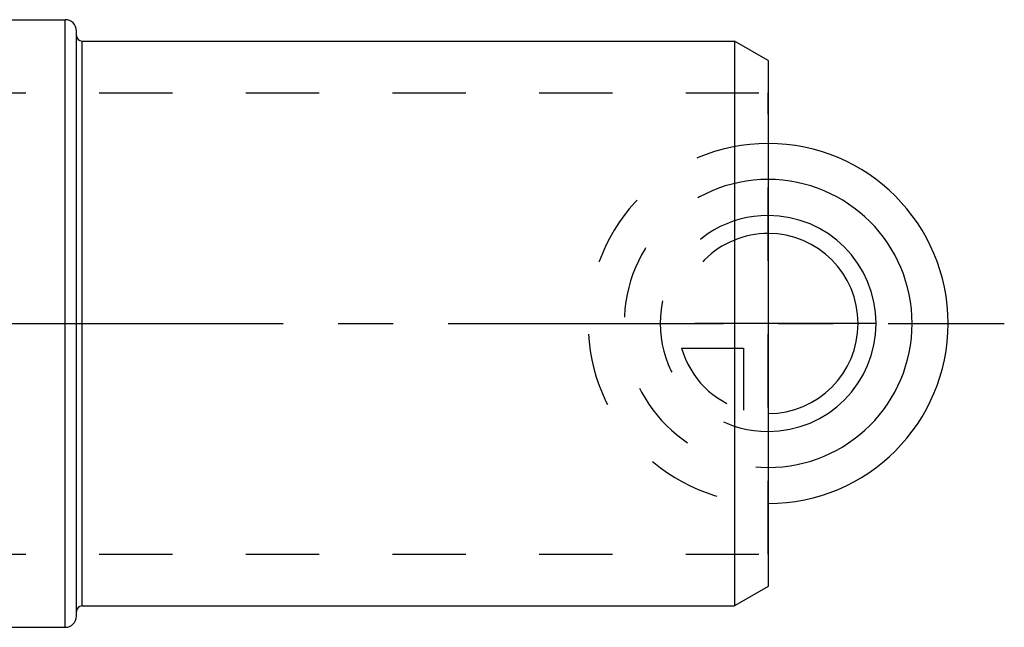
# Model space of a CAD drawing. Header units: millimetres. Extents: x 378 to 622, y 465 to 540.
# Tile 6 of 6: x 535 to 622, y 465 to 519. Entities that reach past the tile are written whole.
import ezdxf

# ---------------------------------------------------------------- set-up
doc = ezdxf.new("R2010")
doc.units = ezdxf.units.MM
doc.header["$LTSCALE"] = 65.185185
doc.linetypes.add('CENTER', pattern=[0.6, 0.375, -0.075, 0.075, -0.075])
doc.linetypes.add('HIDDEN', pattern=[0.2, 0.1, -0.1])
for name, color, linetype in [('ACHSEN_S', 7, 'CONTINUOUS'), ('FASEN', 7, 'CONTINUOUS'), ('FLAECHEN', 7, 'CONTINUOUS'), ('KOERPER', 7, 'CONTINUOUS'), ('KONST.EL_MIT_GEO', 7, 'CONTINUOUS'), ('KURVEN', 7, 'CONTINUOUS')]:
    doc.layers.add(name, color=color, linetype=linetype)

msp = doc.modelspace()

# ---------------------------------------------------------------- linework, layer by layer
at = {"layer": 'ACHSEN_S', "color": 2, "linetype": 'CENTER'}
msp.add_line((377.5, 492.323), (622.5, 492.323), dxfattribs=at)
at = {"layer": 'FASEN', "color": 7, "linetype": 'Continuous'}
for p, q in [((601.5, 515.691), (598.5, 517.423)), ((598.5, 517.423), (598.5, 467.223)), ((601.5, 515.69), (601.5, 468.955)), ((601.5, 468.955), (598.5, 467.223))]:
    msp.add_line(p, q, dxfattribs=at)
at = {"layer": 'FLAECHEN', "color": 8, "linetype": 'HIDDEN'}
for p, q in [((476.834, 512.823), (601.5, 512.823)), ((476.834, 471.823), (601.5, 471.823))]:
    msp.add_line(p, q, dxfattribs=at)
at = {"layer": 'KOERPER', "color": 7, "linetype": 'Continuous'}
for p, q in [((476.801, 519.323), (539, 519.323)), ((476.801, 465.323), (539, 465.323))]:
    msp.add_line(p, q, dxfattribs=at)
at = {"layer": 'KONST.EL_MIT_GEO', "color": 7, "linetype": 'Continuous'}
for p, q in [((539, 465.323), (539, 519.323)), ((540, 466.323), (540, 518.323)), ((540.5, 517.423), (598.5, 517.423)), ((540.5, 467.223), (540.5, 517.423)), ((540.5, 467.223), (598.5, 467.223))]:
    msp.add_line(p, q, dxfattribs=at)
at = {"layer": 'KONST.EL_MIT_GEO', "color": 8, "linetype": 'HIDDEN'}
msp.add_line((601.5, 471.823), (601.5, 512.823), dxfattribs=at)
at = {"layer": 'KONST.EL_MIT_GEO', "color": 7, "linetype": 'Continuous'}
for centre, radius, start, end in [((539, 518.323), 1, 360, 90), ((540.5, 517.923), 0.5, 180, 270), ((540.5, 466.723), 0.5, 90, 180), ((539, 466.323), 1, 270, 0)]:
    msp.add_arc(centre, radius, start, end, dxfattribs=at)
at = {"layer": 'KURVEN', "color": 8, "linetype": 'HIDDEN'}
for p, q in [((601.5, 508.323), (601.5, 476.323)), ((601.5, 492.323), (593.5, 492.323)), ((593.808, 490.123), (599.3, 490.123)), ((599.3, 490.123), (599.3, 484.631))]:
    msp.add_line(p, q, dxfattribs=at)
at = {"layer": 'KURVEN', "color": 40, "linetype": 'Continuous'}
msp.add_line((611.1, 492.323), (601.5, 492.323), dxfattribs=at)
at = {"layer": 'KURVEN', "color": 8, "linetype": 'HIDDEN'}
for radius, start, end in [(16, 90, 270), (12.8, 90, 270), (9.6, 89.99993, 270), (8, 89.99993, 180), (8, 195.96201, 254.03799)]:
    msp.add_arc((601.5, 492.323), radius, start, end, dxfattribs=at)
at = {"layer": 'KURVEN', "color": 40, "linetype": 'Continuous'}
for radius, end in [(16, 90), (12.8, 90), (9.6, 89.99993), (8, 89.99993)]:
    msp.add_arc((601.5, 492.323), radius, 270, end, dxfattribs=at)

doc.saveas('drawing.dxf')
